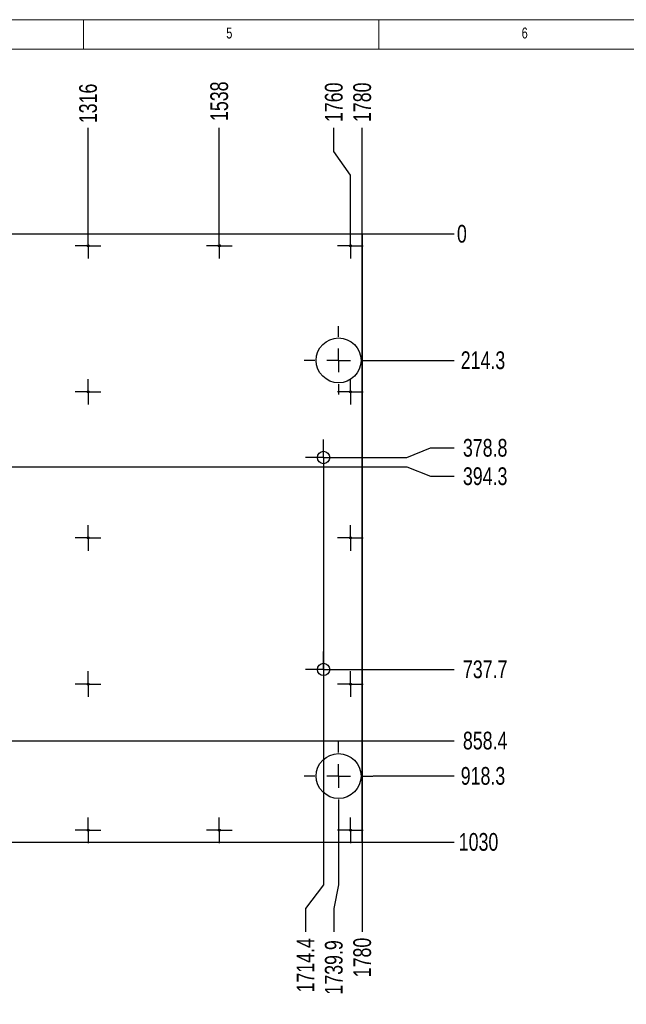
# Model space of a CAD drawing. Header units: millimetres. Extents: x 5 to 589, y 5 to 415.
# Tile 5 of 9: x 186 to 289, y 248 to 415. Entities that reach past the tile are written whole.
import ezdxf

# ---------------------------------------------------------------- set-up
doc = ezdxf.new("R2010")
doc.units = ezdxf.units.MM
doc.header["$PDSIZE"] = -1
doc.linetypes.add('CENTERX2', pattern=[20.32, 12.7, -2.54, 2.54, -2.54])
for name, color, linetype in [('COTES', 1, 'Continuous'), ('GRAVURES', 9, 'Continuous'), ('NOTES', 6, 'Continuous'), ('TRAIT-MIXTES', 3, 'CENTERX2')]:
    doc.layers.add(name, color=color, linetype=linetype)
doc.layers.add('TRAIT-FORT', color=4, linetype='Continuous', lineweight=25)
doc.styles.add('SLDTEXTSTYLE0', font='TXT', dxfattribs={"width": 0.75})
doc.dimstyles.new('SLDDIMSTYLE2', dxfattribs={"dimtxt": 3, "dimasz": 2, "dimexe": 0, "dimexo": 0.0625, "dimgap": 0.75, "dimtad": 0, "dimtih": 1, "dimtoh": 1, "dimdec": 0, "dimlfac": 10, "dimrnd": 1e-09, "dimzin": 12, "dimdsep": 46, "dimtxsty": 'SLDTEXTSTYLE0', "dimsah": 1, "dimcen": 0.09, "dimadec": 0, "dimazin": 3, "dimtfac": 1, "dimtdec": 0, "dimtofl": 0, "dimtmove": 0, "dimatfit": 3, "dimfxl": 1, "dimfrac": 2, "dimtolj": 1, "dimtzin": 12, "dimarcsym": 0})
doc.dimstyles.new('SLDDIMSTYLE3', dxfattribs={"dimtxt": 3, "dimasz": 2, "dimexe": 0, "dimexo": 0.0625, "dimgap": 0.75, "dimtad": 0, "dimtih": 1, "dimtoh": 1, "dimdec": 1, "dimlfac": 10, "dimrnd": 1e-09, "dimzin": 12, "dimdsep": 46, "dimtxsty": 'SLDTEXTSTYLE0', "dimsah": 1, "dimcen": 0.09, "dimadec": 0, "dimazin": 3, "dimtfac": 1, "dimtdec": 1, "dimtofl": 0, "dimtmove": 0, "dimatfit": 3, "dimfxl": 1, "dimfrac": 2, "dimtolj": 1, "dimtzin": 12, "dimarcsym": 0})
doc.dimstyles.new('SLDDIMSTYLE4', dxfattribs={"dimtxt": 3, "dimasz": 0.333333, "dimexe": 0, "dimexo": 0.0625, "dimgap": 0.75, "dimtad": 0, "dimtih": 1, "dimtoh": 1, "dimdec": 1, "dimlfac": 10, "dimrnd": 1e-09, "dimdsep": 46, "dimtxsty": 'SLDTEXTSTYLE0', "dimblk1": 'ORIGIN', "dimblk2": 'ORIGIN', "dimsah": 1, "dimcen": 0.09, "dimadec": 0, "dimazin": 2, "dimtfac": 1, "dimtdec": 1, "dimtofl": 0, "dimtmove": 0, "dimatfit": 3, "dimldrblk": 'ORIGIN', "dimfxl": 1, "dimfrac": 2, "dimtolj": 1, "dimtzin": 12, "dimarcsym": 0})

# ---------------------------------------------------------------- blocks, each defined once
blk = doc.blocks.new('_D_8')
at = {"layer": 'COTES', "color": 0, "lineweight": -2, "transparency": 16777216}
blk.add_line((197.79, 378.95), (197.79, 396.69), dxfattribs=at)
at = {"layer": 'Defpoints', "color": 0, "transparency": 16777216}
for p in [(197.79, 396.69), (66.19, 378.72), (197.79, 378.89)]:
    blk.add_point(p, dxfattribs=at)
at = {"layer": 'COTES', "color": 0, "transparency": 16777216, "insert": (197.79, 400.82), "char_height": 3, "attachment_point": 5, "rotation": 90, "style": 'SLDTEXTSTYLE0'}
blk.add_mtext('\\A1;1316', dxfattribs=at)
blk = doc.blocks.new('_D_9')
at = {"layer": 'COTES', "color": 0, "lineweight": -2, "transparency": 16777216}
blk.add_line((219.99, 378.95), (219.99, 396.69), dxfattribs=at)
at = {"layer": 'Defpoints', "color": 0, "transparency": 16777216}
for p in [(219.99, 396.69), (66.19, 378.72), (219.99, 378.89)]:
    blk.add_point(p, dxfattribs=at)
at = {"layer": 'COTES', "color": 0, "transparency": 16777216, "insert": (219.99, 401.19), "char_height": 3, "attachment_point": 5, "rotation": 90, "style": 'SLDTEXTSTYLE0'}
blk.add_mtext('\\A1;1538', dxfattribs=at)
blk = doc.blocks.new('_D_10')
at = {"layer": 'COTES', "color": 0, "lineweight": -2, "transparency": 16777216}
for p, q in [((239.38, 392.69), (239.38, 396.69)), ((242.19, 388.69), (239.38, 392.69)), ((242.19, 378.95), (242.19, 388.69))]:
    blk.add_line(p, q, dxfattribs=at)
at = {"layer": 'Defpoints', "color": 0, "transparency": 16777216}
for p in [(239.38, 396.69), (66.19, 378.72), (242.19, 378.89)]:
    blk.add_point(p, dxfattribs=at)
at = {"layer": 'COTES', "color": 0, "transparency": 16777216, "insert": (239.38, 401.01), "char_height": 3, "attachment_point": 5, "rotation": 90, "style": 'SLDTEXTSTYLE0'}
blk.add_mtext('\\A1;1760', dxfattribs=at)
blk = doc.blocks.new('_D_11')
at = {"layer": 'COTES', "color": 0, "lineweight": -2, "transparency": 16777216}
blk.add_line((244.19, 378.78), (244.19, 396.69), dxfattribs=at)
at = {"layer": 'Defpoints', "color": 0, "transparency": 16777216}
for p in [(244.19, 396.69), (66.19, 378.72), (244.19, 378.72)]:
    blk.add_point(p, dxfattribs=at)
at = {"layer": 'COTES', "color": 0, "transparency": 16777216, "insert": (244.19, 401.01), "char_height": 3, "attachment_point": 5, "rotation": 90, "style": 'SLDTEXTSTYLE0'}
blk.add_mtext('\\A1;1780', dxfattribs=at)
blk = doc.blocks.new('_D_16')
at = {"layer": 'COTES', "color": 0, "lineweight": -2, "transparency": 16777216}
for p, q in [((237.63, 337.73), (237.63, 268.48)), ((237.63, 268.48), (234.57, 264.48)), ((234.57, 264.48), (234.57, 260.48))]:
    blk.add_line(p, q, dxfattribs=at)
at = {"layer": 'Defpoints', "color": 0, "transparency": 16777216}
for p in [(237.63, 337.79), (66.19, 275.72), (234.57, 260.48)]:
    blk.add_point(p, dxfattribs=at)
at = {"layer": 'COTES', "color": 0, "transparency": 16777216, "insert": (234.57, 254.85), "char_height": 3, "attachment_point": 5, "rotation": 90, "style": 'SLDTEXTSTYLE0'}
blk.add_mtext('\\A1;1714.4', dxfattribs=at)
blk = doc.blocks.new('_D_17')
at = {"layer": 'COTES', "color": 0, "lineweight": -2, "transparency": 16777216}
for p, q in [((240.18, 281.03), (240.18, 268.48)), ((240.18, 268.48), (239.38, 264.48)), ((239.38, 264.48), (239.38, 260.48))]:
    blk.add_line(p, q, dxfattribs=at)
at = {"layer": 'Defpoints', "color": 0, "transparency": 16777216}
for p in [(240.18, 281.1), (66.19, 275.72), (239.38, 260.48)]:
    blk.add_point(p, dxfattribs=at)
at = {"layer": 'COTES', "color": 0, "transparency": 16777216, "insert": (239.38, 254.48), "char_height": 3, "attachment_point": 5, "rotation": 90, "style": 'SLDTEXTSTYLE0'}
blk.add_mtext('\\A1;1739.9', dxfattribs=at)
blk = doc.blocks.new('_D_18')
at = {"layer": 'COTES', "color": 0, "lineweight": -2, "transparency": 16777216}
blk.add_line((244.19, 378.66), (244.19, 260.48), dxfattribs=at)
at = {"layer": 'Defpoints', "color": 0, "transparency": 16777216}
for p in [(244.19, 378.72), (66.19, 275.72), (244.19, 260.48)]:
    blk.add_point(p, dxfattribs=at)
at = {"layer": 'COTES', "color": 0, "transparency": 16777216, "insert": (244.19, 256.16), "char_height": 3, "attachment_point": 5, "rotation": 90, "style": 'SLDTEXTSTYLE0'}
blk.add_mtext('\\A1;1780', dxfattribs=at)
blk = doc.blocks.new('_D_26')
at = {"layer": 'COTES', "color": 0, "lineweight": -2, "transparency": 16777216}
blk.add_line((244.25, 378.72), (259.74, 378.72), dxfattribs=at)
at = {"layer": 'Defpoints', "color": 0, "transparency": 16777216}
for p in [(244.19, 378.72), (244.19, 378.72), (259.74, 378.72)]:
    blk.add_point(p, dxfattribs=at)
at = {"layer": 'COTES', "color": 0, "transparency": 16777216, "insert": (261.05, 378.72), "char_height": 3, "attachment_point": 5, "style": 'SLDTEXTSTYLE0'}
blk.add_mtext('\\A1;0', dxfattribs=at)
blk = doc.blocks.new('_Origin')
at = {"color": 0, "linetype": 'ByBlock', "lineweight": -2}
blk.add_line((0, 0), (-1, 0), dxfattribs=at)
blk.add_circle((0, 0), 0.5, dxfattribs=at)
blk = doc.blocks.new('_D_27')
at = {"layer": 'COTES', "color": 0, "lineweight": -2, "transparency": 16777216}
blk.add_line((246.04, 357.3), (259.74, 357.3), dxfattribs=at)
at = {"layer": 'Defpoints', "color": 0, "transparency": 16777216}
for p in [(244.19, 378.72), (245.98, 357.3), (259.74, 357.3)]:
    blk.add_point(p, dxfattribs=at)
at = {"layer": 'COTES', "color": 0, "transparency": 16777216, "insert": (264.62, 357.3), "char_height": 3, "attachment_point": 5, "style": 'SLDTEXTSTYLE0'}
blk.add_mtext('\\A1;214.3', dxfattribs=at)
blk = doc.blocks.new('_D_28')
at = {"layer": 'COTES', "color": 0, "lineweight": -2, "transparency": 16777216}
for p, q in [((251.74, 340.84), (255.74, 342.47)), ((255.74, 342.47), (259.74, 342.47)), ((240.75, 340.84), (251.74, 340.84))]:
    blk.add_line(p, q, dxfattribs=at)
at = {"layer": 'Defpoints', "color": 0, "transparency": 16777216}
for p in [(244.19, 378.72), (259.74, 342.47), (240.68, 340.84)]:
    blk.add_point(p, dxfattribs=at)
at = {"layer": 'COTES', "color": 0, "transparency": 16777216, "insert": (264.99, 342.47), "char_height": 3, "attachment_point": 5, "style": 'SLDTEXTSTYLE0'}
blk.add_mtext('\\A1;378.8', dxfattribs=at)
blk = doc.blocks.new('_D_29')
at = {"layer": 'COTES', "color": 0, "lineweight": -2, "transparency": 16777216}
for p, q in [((101.9, 339.29), (251.74, 339.29)), ((251.74, 339.29), (255.74, 337.66)), ((255.74, 337.66), (259.74, 337.66))]:
    blk.add_line(p, q, dxfattribs=at)
at = {"layer": 'Defpoints', "color": 0, "transparency": 16777216}
for p in [(244.19, 378.72), (101.83, 339.29), (259.74, 337.66)]:
    blk.add_point(p, dxfattribs=at)
at = {"layer": 'COTES', "color": 0, "transparency": 16777216, "insert": (264.99, 337.66), "char_height": 3, "attachment_point": 5, "style": 'SLDTEXTSTYLE0'}
blk.add_mtext('\\A1;394.3', dxfattribs=at)
blk = doc.blocks.new('_D_30')
at = {"layer": 'COTES', "color": 0, "lineweight": -2, "transparency": 16777216}
blk.add_line((240.75, 304.95), (259.74, 304.95), dxfattribs=at)
at = {"layer": 'Defpoints', "color": 0, "transparency": 16777216}
for p in [(244.19, 378.72), (240.68, 304.95), (259.74, 304.95)]:
    blk.add_point(p, dxfattribs=at)
at = {"layer": 'COTES', "color": 0, "transparency": 16777216, "insert": (264.99, 304.95), "char_height": 3, "attachment_point": 5, "style": 'SLDTEXTSTYLE0'}
blk.add_mtext('\\A1;737.7', dxfattribs=at)
blk = doc.blocks.new('_D_31')
at = {"layer": 'COTES', "color": 0, "lineweight": -2, "transparency": 16777216}
blk.add_line((100.86, 292.88), (259.74, 292.88), dxfattribs=at)
at = {"layer": 'Defpoints', "color": 0, "transparency": 16777216}
for p in [(244.19, 378.72), (100.79, 292.88), (259.74, 292.88)]:
    blk.add_point(p, dxfattribs=at)
at = {"layer": 'COTES', "color": 0, "transparency": 16777216, "insert": (264.99, 292.88), "char_height": 3, "attachment_point": 5, "style": 'SLDTEXTSTYLE0'}
blk.add_mtext('\\A1;858.4', dxfattribs=at)
blk = doc.blocks.new('_D_32')
at = {"layer": 'COTES', "color": 0, "lineweight": -2, "transparency": 16777216}
blk.add_line((246.04, 286.9), (259.74, 286.9), dxfattribs=at)
at = {"layer": 'Defpoints', "color": 0, "transparency": 16777216}
for p in [(244.19, 378.72), (245.98, 286.9), (259.74, 286.9)]:
    blk.add_point(p, dxfattribs=at)
at = {"layer": 'COTES', "color": 0, "transparency": 16777216, "insert": (264.62, 286.9), "char_height": 3, "attachment_point": 5, "style": 'SLDTEXTSTYLE0'}
blk.add_mtext('\\A1;918.3', dxfattribs=at)
blk = doc.blocks.new('_D_33')
at = {"layer": 'COTES', "color": 0, "lineweight": -2, "transparency": 16777216}
blk.add_line((244.25, 275.72), (259.74, 275.72), dxfattribs=at)
at = {"layer": 'Defpoints', "color": 0, "transparency": 16777216}
for p in [(244.19, 378.72), (244.19, 275.72), (259.74, 275.72)]:
    blk.add_point(p, dxfattribs=at)
at = {"layer": 'COTES', "color": 0, "transparency": 16777216, "insert": (263.87, 275.72), "char_height": 3, "attachment_point": 5, "style": 'SLDTEXTSTYLE0'}
blk.add_mtext('\\A1;1030', dxfattribs=at)
blk = doc.blocks.new('SW_CENTERMARKSYMBOL_0')
at = {"layer": 'TRAIT-MIXTES', "color": 0}
for p, q in [((0, 2), (0, 2.17)), ((0, 0), (0, 2)), ((-2, 0), (-2.17, 0)), ((0, 0), (-2, 0)), ((0, 0), (0, -2)), ((0, 0), (2, 0)), ((2, 0), (2.17, 0)), ((0, -2), (0, -2.17))]:
    blk.add_line(p, q, dxfattribs=at)
blk = doc.blocks.new('SW_CENTERMARKSYMBOL_1')
at = {"layer": 'TRAIT-MIXTES', "color": 0}
for p, q in [((0, 2), (0, 2.17)), ((0, 0), (0, 2)), ((-2, 0), (-2.17, 0)), ((0, 0), (-2, 0)), ((0, 0), (0, -2)), ((0, 0), (2, 0)), ((2, 0), (2.17, 0)), ((0, -2), (0, -2.17))]:
    blk.add_line(p, q, dxfattribs=at)
blk = doc.blocks.new('SW_CENTERMARKSYMBOL_2')
at = {"layer": 'TRAIT-MIXTES', "color": 0}
for p, q in [((0, 2), (0, 2.17)), ((0, 0), (0, 2)), ((-2, 0), (-2.17, 0)), ((0, 0), (-2, 0)), ((0, 0), (0, -2)), ((0, 0), (2, 0)), ((2, 0), (2.17, 0)), ((0, -2), (0, -2.17))]:
    blk.add_line(p, q, dxfattribs=at)
blk = doc.blocks.new('SW_CENTERMARKSYMBOL_11')
at = {"layer": 'TRAIT-MIXTES', "color": 0}
for p, q in [((0, 2), (0, 2.17)), ((0, 0), (0, 2)), ((-2, 0), (-2.17, 0)), ((0, 0), (-2, 0)), ((0, 0), (0, -2)), ((0, 0), (2, 0)), ((2, 0), (2.17, 0)), ((0, -2), (0, -2.17))]:
    blk.add_line(p, q, dxfattribs=at)
blk = doc.blocks.new('SW_CENTERMARKSYMBOL_12')
at = {"layer": 'TRAIT-MIXTES', "color": 0}
for p, q in [((0, 2), (0, 2.17)), ((0, 0), (0, 2)), ((-2, 0), (-2.17, 0)), ((0, 0), (-2, 0)), ((0, 0), (0, -2)), ((0, 0), (2, 0)), ((2, 0), (2.17, 0)), ((0, -2), (0, -2.17))]:
    blk.add_line(p, q, dxfattribs=at)
blk = doc.blocks.new('SW_CENTERMARKSYMBOL_17')
at = {"layer": 'TRAIT-MIXTES', "color": 0}
for p, q in [((0, 2), (0, 2.17)), ((0, 0), (0, 2)), ((-2, 0), (-2.17, 0)), ((0, 0), (-2, 0)), ((0, 0), (0, -2)), ((0, 0), (2, 0)), ((2, 0), (2.17, 0)), ((0, -2), (0, -2.17))]:
    blk.add_line(p, q, dxfattribs=at)
blk = doc.blocks.new('SW_CENTERMARKSYMBOL_18')
at = {"layer": 'TRAIT-MIXTES', "color": 0}
for p, q in [((0, 2), (0, 2.17)), ((0, 0), (0, 2)), ((-2, 0), (-2.17, 0)), ((0, 0), (-2, 0)), ((0, 0), (0, -2)), ((0, 0), (2, 0)), ((2, 0), (2.17, 0)), ((0, -2), (0, -2.17))]:
    blk.add_line(p, q, dxfattribs=at)
blk = doc.blocks.new('SW_CENTERMARKSYMBOL_19')
at = {"layer": 'TRAIT-MIXTES', "color": 0}
for p, q in [((0, 2), (0, 2.17)), ((0, 0), (0, 2)), ((-2, 0), (-2.17, 0)), ((0, 0), (-2, 0)), ((0, 0), (0, -2)), ((0, 0), (2, 0)), ((2, 0), (2.17, 0)), ((0, -2), (0, -2.17))]:
    blk.add_line(p, q, dxfattribs=at)
blk = doc.blocks.new('SW_CENTERMARKSYMBOL_20')
at = {"layer": 'TRAIT-MIXTES', "color": 0}
for p, q in [((0, 2), (0, 2.17)), ((0, 0), (0, 2)), ((-2, 0), (-2.17, 0)), ((0, 0), (-2, 0)), ((0, 0), (0, -2)), ((0, 0), (2, 0)), ((2, 0), (2.17, 0)), ((0, -2), (0, -2.17))]:
    blk.add_line(p, q, dxfattribs=at)
blk = doc.blocks.new('SW_CENTERMARKSYMBOL_29')
at = {"layer": 'TRAIT-MIXTES', "color": 0}
for p, q in [((0, 4), (0, 5.8)), ((0, 0), (0, 2)), ((-4, 0), (-5.8, 0)), ((0, 0), (-2, 0)), ((0, 0), (0, -2)), ((0, 0), (2, 0)), ((4, 0), (5.8, 0)), ((0, -4), (0, -5.8))]:
    blk.add_line(p, q, dxfattribs=at)
blk = doc.blocks.new('SW_CENTERMARKSYMBOL_30')
at = {"layer": 'TRAIT-MIXTES', "color": 0}
for p, q in [((0, 4), (0, 5.8)), ((0, 0), (0, 2)), ((-4, 0), (-5.8, 0)), ((0, 0), (-2, 0)), ((0, 0), (0, -2)), ((0, 0), (2, 0)), ((4, 0), (5.8, 0)), ((0, -4), (0, -5.8))]:
    blk.add_line(p, q, dxfattribs=at)
blk = doc.blocks.new('SW_CENTERMARKSYMBOL_33')
at = {"layer": 'TRAIT-MIXTES', "color": 0}
for p, q in [((0, 2), (0, 3.05)), ((0, 0), (0, 2)), ((-2, 0), (-3.05, 0)), ((0, 0), (-2, 0)), ((0, 0), (0, -2)), ((0, 0), (2, 0)), ((2, 0), (3.05, 0)), ((0, -2), (0, -3.05))]:
    blk.add_line(p, q, dxfattribs=at)
blk = doc.blocks.new('SW_CENTERMARKSYMBOL_34')
at = {"layer": 'TRAIT-MIXTES', "color": 0}
for p, q in [((0, 2), (0, 3.05)), ((0, 0), (0, 2)), ((-2, 0), (-3.05, 0)), ((0, 0), (-2, 0)), ((0, 0), (0, -2)), ((0, 0), (2, 0)), ((2, 0), (3.05, 0)), ((0, -2), (0, -3.05))]:
    blk.add_line(p, q, dxfattribs=at)
blk = doc.blocks.new('SW_CENTERMARKSYMBOL_35')
at = {"layer": 'TRAIT-MIXTES', "color": 0}
for p, q in [((0, 2), (0, 2.17)), ((0, 0), (0, 2)), ((-2, 0), (-2.17, 0)), ((0, 0), (-2, 0)), ((0, 0), (0, -2)), ((0, 0), (2, 0)), ((2, 0), (2.17, 0)), ((0, -2), (0, -2.17))]:
    blk.add_line(p, q, dxfattribs=at)
blk = doc.blocks.new('SW_CENTERMARKSYMBOL_36')
at = {"layer": 'TRAIT-MIXTES', "color": 0}
for p, q in [((0, 2), (0, 2.17)), ((0, 0), (0, 2)), ((-2, 0), (-2.17, 0)), ((0, 0), (-2, 0)), ((0, 0), (0, -2)), ((0, 0), (2, 0)), ((2, 0), (2.17, 0)), ((0, -2), (0, -2.17))]:
    blk.add_line(p, q, dxfattribs=at)
blk = doc.blocks.new('SW_CENTERMARKSYMBOL_37')
at = {"layer": 'TRAIT-MIXTES', "color": 0}
for p, q in [((0, 2), (0, 2.17)), ((0, 0), (0, 2)), ((-2, 0), (-2.17, 0)), ((0, 0), (-2, 0)), ((0, 0), (0, -2)), ((0, 0), (2, 0)), ((2, 0), (2.17, 0)), ((0, -2), (0, -2.17))]:
    blk.add_line(p, q, dxfattribs=at)

msp = doc.modelspace()

# ---------------------------------------------------------------- linework, layer by layer
at = {"lineweight": 18}
for p, q in [((589, 415), (5, 415)), ((197, 415), (197, 410)), ((247, 410), (247, 415)), ((584, 410), (10, 410))]:
    msp.add_line(p, q, dxfattribs=at)
at = {"layer": 'GRAVURES', "lineweight": 25}
for centre in [(240.179, 357.295), (240.179, 286.895)]:
    msp.add_circle(centre, 3.8, dxfattribs=at)
at = {"layer": 'TRAIT-FORT', "lineweight": 25}
for p, q in [((66.189, 378.72), (244.189, 378.72)), ((244.189, 275.72), (244.189, 378.72)), ((66.189, 275.72), (244.189, 275.72))]:
    msp.add_line(p, q, dxfattribs=at)
for centre, radius in [((197.789, 376.72), 0.17), ((219.989, 376.72), 0.17), ((242.189, 376.72), 0.17), ((197.789, 351.97), 0.17), ((242.189, 351.97), 0.17), ((237.633, 340.841), 1.05), ((197.789, 327.22), 0.17), ((242.189, 327.22), 0.17), ((237.633, 304.948), 1.05), ((197.789, 302.47), 0.17), ((242.189, 302.47), 0.17), ((197.789, 277.72), 0.17), ((219.989, 277.72), 0.17), ((242.189, 277.72), 0.17)]:
    msp.add_circle(centre, radius, dxfattribs=at)

# ---------------------------------------------------------------- block references
at = {"layer": 'TRAIT-MIXTES'}
for name, p in [('SW_CENTERMARKSYMBOL_20', (197.789, 376.72)), ('SW_CENTERMARKSYMBOL_19', (219.989, 376.72)), ('SW_CENTERMARKSYMBOL_18', (242.189, 376.72)), ('SW_CENTERMARKSYMBOL_29', (240.179, 357.295)), ('SW_CENTERMARKSYMBOL_17', (197.789, 351.97)), ('SW_CENTERMARKSYMBOL_35', (242.189, 351.97)), ('SW_CENTERMARKSYMBOL_34', (237.633, 340.841)), ('SW_CENTERMARKSYMBOL_12', (197.789, 327.22)), ('SW_CENTERMARKSYMBOL_36', (242.189, 327.22)), ('SW_CENTERMARKSYMBOL_33', (237.633, 304.948)), ('SW_CENTERMARKSYMBOL_11', (197.789, 302.47)), ('SW_CENTERMARKSYMBOL_37', (242.189, 302.47)), ('SW_CENTERMARKSYMBOL_30', (240.179, 286.895)), ('SW_CENTERMARKSYMBOL_2', (197.789, 277.72)), ('SW_CENTERMARKSYMBOL_1', (219.989, 277.72)), ('SW_CENTERMARKSYMBOL_0', (242.189, 277.72))]:
    msp.add_blockref(name, p, dxfattribs=at)

# ---------------------------------------------------------------- texts
at = {"layer": 'NOTES', "char_height": 1.852, "attachment_point": 1, "style": 'SLDTEXTSTYLE0'}
for s, insert in [('5', (221.167, 413.668)), ('6', (271.167, 413.668))]:
    msp.add_mtext(s, dxfattribs=dict(at, insert=insert))

# ---------------------------------------------------------------- dimensions: what is measured, and where the dimension line sits
at = {"layer": 'COTES'}
for feature_location, offset, dtype, origin, dimstyle, picture, middle in [((219.989, 378.89), (0, 17.803), 1, (66.189, 378.72), 'SLDDIMSTYLE2', '_D_9', (219.989, 401.193)), ((242.189, 378.89), (-2.81, 17.803), 1, (66.189, 378.72), 'SLDDIMSTYLE2', '_D_10', (239.379, 401.005)), ((244.189, 378.72), (0, 17.973), 1, (66.189, 378.72), 'SLDDIMSTYLE2', '_D_11', (244.189, 401.005)), ((197.789, 378.89), (0, 17.803), 1, (66.189, 378.72), 'SLDDIMSTYLE2', '_D_8', (197.789, 400.818)), ((244.189309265, 378.720298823), (15.55168317, 0), 0, (244.189309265, 378.720298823), 'SLDDIMSTYLE4', '_D_26', (261.053492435, 378.720298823)), ((244.189, 378.72), (0, -118.243), 1, (66.189, 275.72), 'SLDDIMSTYLE3', '_D_18', (244.189, 256.165)), ((100.793, 292.883), (158.948, 0), 0, (244.189, 378.72), 'SLDDIMSTYLE3', '_D_31', (264.991, 292.883)), ((101.834, 339.292), (157.907, -1.63), 0, (244.189, 378.72), 'SLDDIMSTYLE3', '_D_29', (264.991, 337.662)), ((240.683, 340.841), (19.058, 1.63), 0, (244.189, 378.72), 'SLDDIMSTYLE3', '_D_28', (264.991, 342.472)), ((240.683, 304.948), (19.058, 0), 0, (244.189, 378.72), 'SLDDIMSTYLE3', '_D_30', (264.991, 304.948)), ((245.9793, 357.295), (13.7617, 0), 0, (244.1893, 378.7203), 'SLDDIMSTYLE3', '_D_27', (264.616, 357.295)), ((245.9793, 286.895), (13.7617, 0), 0, (244.1893, 378.7203), 'SLDDIMSTYLE3', '_D_32', (264.616, 286.895)), ((244.189, 275.72), (15.552, 0), 0, (244.189, 378.72), 'SLDDIMSTYLE3', '_D_33', (263.866, 275.72)), ((237.633, 337.791), (-3.064, -77.314), 1, (66.189, 275.72), 'SLDDIMSTYLE3', '_D_16', (234.569, 254.852)), ((240.179, 281.095), (-0.8, -20.618), 1, (66.189, 275.72), 'SLDDIMSTYLE3', '_D_17', (239.379, 254.477))]:
    dim = msp.add_ordinate_dim(feature_location=feature_location, offset=offset, dtype=dtype, origin=origin, dimstyle=dimstyle, dxfattribs=at)
    dim.commit()
    dim.dimension.update_dxf_attribs({"geometry": picture, "text_midpoint": middle})

doc.saveas('drawing.dxf')
